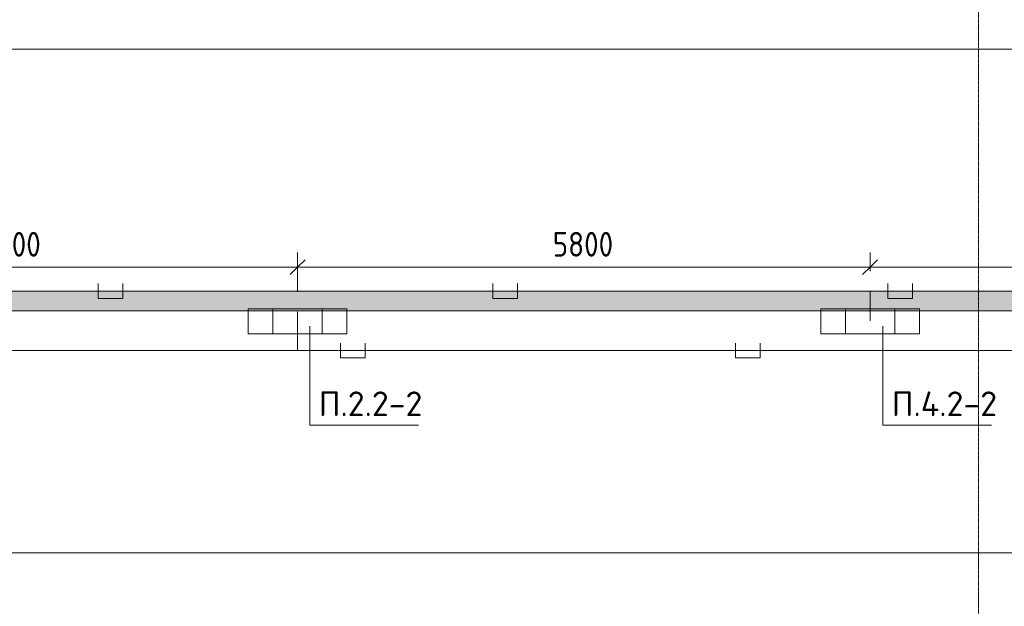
# Model space of a CAD drawing. Header units: millimetres. Extents: x -32229 to 288056, y -13689 to 125138.
# Tile 112 of 193: x -4581 to 5396, y 109820 to 115759. Entities that reach past the tile are written whole.
import ezdxf

# ---------------------------------------------------------------- set-up
doc = ezdxf.new("R2010")
doc.units = ezdxf.units.MM
doc.linetypes.add('ADSK_Линия сетки', pattern=[25, 20, -2.5, 0, -2.5])
for name, color, linetype, lineweight in [('A-ANNO-DIMS', 7, 'Continuous', 9), ('A-ANNO-DIMS-200', 7, 'Continuous', 9), ('A-ANNO-NOTE', 7, 'Continuous', 18), ('A-DETL-THIN', 7, 'Continuous', 9), ('A-FLOR', 7, 'Continuous', 18), ('G-ANNO-TEXT', 7, 'Continuous', 9), ('M-EQPM', 7, 'Continuous', 18), ('S-GRID', 7, 'Continuous', 9)]:
    doc.layers.add(name, color=color, linetype=linetype, lineweight=lineweight)
doc.layers.add('A-DETL', color=7, linetype='Continuous', lineweight=9, true_color=0x00a600)
doc.styles.add('GOST Common_3', font='GOST_Common.ttf', dxfattribs={"width": 0.9, "height": 250})
doc.styles.add('ISOCPEUR', font='isocpeur.ttf', dxfattribs={"height": 250})
doc.dimstyles.new('ГОСТ_2_5_мм2', dxfattribs={"dimscale": 304.8, "dimtxt": 251.428749, "dimasz": 0.492126, "dimexe": 0.492126, "dimexo": 0.656168, "dimgap": 0.098425, "dimtad": 1, "dimdec": 0, "dimdsep": 46, "dimtxsty": 'GOST Common_3', "dimblk1": 'OBLIQUE', "dimblk2": 'OBLIQUE', "dimsah": 1, "dimcen": 0.09, "dimazin": 2, "dimtfac": 1, "dimtdec": 4, "dimtix": 1, "dimtmove": 0, "dimatfit": 3, "dimfxl": 1, "dimtvp": 1, "dimtolj": 1, "dimtzin": 0, "dimarcsym": 2})

# ---------------------------------------------------------------- blocks, each defined once
blk = doc.blocks.new('АР_Лоток - 200х100h_ЛВ1-7189170--02 ЭО')
at = {"layer": 'M-EQPM', "lineweight": 13, "true_color": 0xf3f3f3}
blk.add_hatch(color=7, dxfattribs=at).paths.add_polyline_path([(30680, -100), (30680, -35), (30830, -35), (30830, -100), (42200, -100), (42200, 100), (0, 100), (0, -100), (6875, -100), (6875, -35), (7025, -35), (7025, -100), (27367.4, -100)])
blk = doc.blocks.new('Наметкина 10_РД_АР_П_rvt-1--02 ЭО')
at = {"layer": 'A-FLOR', "color": 253, "lineweight": 13, "true_color": 0xaaaaaa}
for p, q in [((-20964.7, 115460), (22685.3, 115460)), ((-19914.7, 115460), (22685.3, 115460)), ((-19914.7, 113010), (22285.3, 113010)), ((10765.3, 112810), (-12889.7, 112810)), ((19635.3, 110360), (-19914.7, 110360)), ((19635.3, 110360), (-19914.7, 110360))]:
    blk.add_line(p, q, dxfattribs=at)
at = {"layer": 'M-EQPM', "color": 253, "lineweight": 13, "true_color": 0xaaaaaa}
blk.add_blockref('АР_Лоток - 200х100h_ЛВ1-7189170--02 ЭО', (-19914.7, 112910), dxfattribs=at)
blk = doc.blocks.new('DIMBLOCK99--02 ЭО')
at = {"layer": 'A-ANNO-DIMS-200'}
for p, q in [((-7564.2, 113002.8), (-7564.2, 113403.5)), ((-1764.5, 113002.8), (-1764.5, 113403.5)), ((-7564.2, 113253.5), (-7639.2, 113178.5)), ((-7564.2, 113253.5), (-7489.2, 113328.5)), ((-7564.2, 113253.5), (-1764.5, 113253.5)), ((-7564.2, 113253.5), (-7564.2, 113002.8)), ((-1764.5, 113253.5), (-1839.5, 113178.5)), ((-1764.5, 113253.5), (-1689.5, 113328.5)), ((-1764.5, 113253.5), (-1764.5, 113002.8))]:
    blk.add_line(p, q, dxfattribs=at)
at = {"layer": 'A-ANNO-DIMS-200', "color": 0, "insert": (-4979.7, 113610.2), "char_height": 250, "width": 756.843, "attachment_point": 1, "line_spacing_factor": 1.022761, "style": 'GOST Common_3'}
blk.add_mtext('5800', dxfattribs=at)
blk = doc.blocks.new('_Oblique')
at = {"color": 0, "linetype": 'ByBlock', "lineweight": -2}
blk.add_line((-0.5, -0.5), (0.5, 0.5), dxfattribs=at)
blk = doc.blocks.new('DIMBLOCK100--02 ЭО')
at = {"layer": 'A-ANNO-DIMS-200'}
for p, q in [((-1764.5, 113002.8), (-1764.5, 113403.5)), ((4035.5, 113212.2), (4035.5, 113403.5)), ((-1764.5, 113253.5), (-1839.5, 113178.5)), ((-1764.5, 113253.5), (-1689.5, 113328.5)), ((-1764.5, 113253.5), (4035.5, 113253.5)), ((-1764.5, 113253.5), (-1764.5, 113002.8)), ((4035.5, 113253.5), (3960.5, 113178.5)), ((4035.5, 113253.5), (4110.5, 113328.5)), ((4035.5, 113253.5), (4035.5, 113212.2))]:
    blk.add_line(p, q, dxfattribs=at)
at = {"layer": 'A-ANNO-DIMS-200', "color": 0, "insert": (820.2, 113610.2), "char_height": 250, "width": 756.843, "attachment_point": 1, "line_spacing_factor": 1.022761, "style": 'GOST Common_3'}
blk.add_mtext('5800', dxfattribs=at)
blk = doc.blocks.new('DIMBLOCK101--02 ЭО')
at = {"layer": 'A-ANNO-DIMS-200'}
for p, q in [((4035.5, 113212.2), (4035.5, 113403.5)), ((9835.5, 113002.8), (9835.5, 113403.5)), ((4035.5, 113253.5), (3960.5, 113178.5)), ((4035.5, 113253.5), (4110.5, 113328.5)), ((4035.5, 113253.5), (9835.5, 113253.5)), ((4035.5, 113253.5), (4035.5, 113212.2)), ((9835.5, 113253.5), (9760.5, 113178.5)), ((9835.5, 113253.5), (9910.5, 113328.5)), ((9835.5, 113253.5), (9835.5, 113002.8))]:
    blk.add_line(p, q, dxfattribs=at)
at = {"layer": 'A-ANNO-DIMS-200', "color": 0, "insert": (6620.2, 113610.2), "char_height": 250, "width": 756.843, "attachment_point": 1, "line_spacing_factor": 1.022761, "style": 'GOST Common_3'}
blk.add_mtext('5800', dxfattribs=at)

msp = doc.modelspace()

# ---------------------------------------------------------------- linework, layer by layer
at = {"layer": 'A-ANNO-NOTE', "color": 5, "lineweight": 9, "true_color": 0x0000ff}
for p, q in [((-2264.5, 112831.6), (-1264.5, 112831.6)), ((-2264.5, 112578.9), (-2264.5, 112831.6)), ((-2014.5, 112578.9), (-2014.5, 112831.6)), ((-1514.5, 112831.6), (-1514.5, 112578.9)), ((-1264.5, 112831.6), (-1264.5, 112578.9)), ((-1264.5, 112578.9), (-2264.5, 112578.9))]:
    msp.add_line(p, q, dxfattribs=at)
at = {"layer": 'A-ANNO-NOTE', "color": 1, "lineweight": 9, "true_color": 0xff0000}
for p, q in [((3535.5, 112831.6), (4535.5, 112831.6)), ((3535.5, 112578.9), (3535.5, 112831.6)), ((3785.5, 112578.9), (3785.5, 112831.6)), ((4285.5, 112831.6), (4285.5, 112578.9)), ((4535.5, 112831.6), (4535.5, 112578.9)), ((4535.5, 112578.9), (3535.5, 112578.9))]:
    msp.add_line(p, q, dxfattribs=at)
at = {"layer": 'A-DETL', "color": 1, "true_color": 0xff0000}
for p, q in [((-3785.6, 113087.2), (-3785.6, 112937.2)), ((-3535.6, 112937.2), (-3535.6, 113087.2)), ((214.4, 113087.2), (214.4, 112937.2)), ((464.4, 112937.2), (464.4, 113087.2)), ((4214.4, 113087.2), (4214.4, 112937.2)), ((4464.4, 112937.2), (4464.4, 113087.2)), ((21890.3, 113012.2), (-20865.6, 113012.2)), ((4035.5, 112710.3), (4035.5, 113012.2)), ((-3785.6, 112937.2), (-3535.6, 112937.2)), ((214.4, 112937.2), (464.4, 112937.2)), ((4214.4, 112937.2), (4464.4, 112937.2))]:
    msp.add_line(p, q, dxfattribs=at)
at = {"layer": 'A-DETL', "color": 5, "true_color": 0x0000ff}
for p, q in [((-1764.5, 112802.8), (-1764.5, 112409.7)), ((-1329.2, 112484.7), (-1329.2, 112334.7)), ((-1079.2, 112334.7), (-1079.2, 112484.7)), ((2670.8, 112484.7), (2670.8, 112334.7)), ((2920.8, 112334.7), (2920.8, 112484.7)), ((22488.8, 112409.7), (-19164.5, 112409.7)), ((-1329.2, 112334.7), (-1079.2, 112334.7)), ((2670.8, 112334.7), (2920.8, 112334.7))]:
    msp.add_line(p, q, dxfattribs=at)
at = {"layer": 'A-DETL-THIN'}
for p, q in [((-1639.4, 112655.2), (-1639.4, 111655.2)), ((4166.6, 112655.2), (4166.6, 111655.2)), ((-1639.4, 111655.2), (-539.4, 111655.2)), ((4166.6, 111655.2), (5266.6, 111655.2))]:
    msp.add_line(p, q, dxfattribs=at)
at = {"layer": 'S-GRID', "color": 253, "linetype": 'ADSK_Линия сетки', "true_color": 0xaaaaaa}
msp.add_line((5135.3, -12088.9), (5135.3, 125138.4), dxfattribs=at)

# ---------------------------------------------------------------- block references
at = {"lineweight": 5}
msp.add_blockref('Наметкина 10_РД_АР_П_rvt-1--02 ЭО', (0, 0), dxfattribs=at)

# ---------------------------------------------------------------- texts
at = {"layer": 'G-ANNO-TEXT', "char_height": 250, "attachment_point": 1, "line_spacing_factor": 1.139951, "style": 'ISOCPEUR'}
for s, insert, width in [('\\pt600,1200,1800,2400,3000,3600,4200,4800,5400,6000,6600,7200,7800,8400,9000,9600,10200,10800,11400,12000,12600,13200,13800,14400,15000,15600,16200,16800,17400,18000,18600,19200;П.2.2-2', (-1551.7, 111995.6), 1068.58), ('\\pt600,1200,1800,2400,3000,3600,4200,4800,5400,6000,6600,7200,7800,8400,9000,9600,10200,10800,11400,12000,12600,13200,13800,14400,15000,15600,16200,16800,17400,18000,18600,19200;П.4.2-2', (4254.3, 111995.6), 1096.86)]:
    msp.add_mtext(s, dxfattribs=dict(at, insert=insert, width=width))

# ---------------------------------------------------------------- dimensions: what is measured, and where the dimension line sits
at = {"layer": 'A-ANNO-DIMS'}
for base, p1, p2, override, picture, middle in [((-1764.5, 113253.5), (-7564.2, 112802.8), (-1764.5, 112802.8), {"dimpost": '<>', "dimfxl": 5799.758148}, 'DIMBLOCK99--02 ЭО', (-4664.4, 113408.5)), ((4035.5, 113253.5), (-1764.5, 112802.8), (4035.5, 113012.2), {"dimpost": '<>', "dimfxl": 5803.777898}, 'DIMBLOCK100--02 ЭО', (1135.5, 113408.5)), ((9835.5, 113253.5), (4035.5, 113012.2), (9835.5, 112802.8), {"dimpost": '<>', "dimfxl": 5803.777898}, 'DIMBLOCK101--02 ЭО', (6935.5, 113408.5))]:
    dim = msp.add_linear_dim(base=base, p1=p1, p2=p2, dimstyle='ГОСТ_2_5_мм2', override=override, dxfattribs=at)
    dim.commit()
    dim.dimension.update_dxf_attribs({"geometry": picture, "text_midpoint": middle})

doc.saveas('drawing.dxf')
